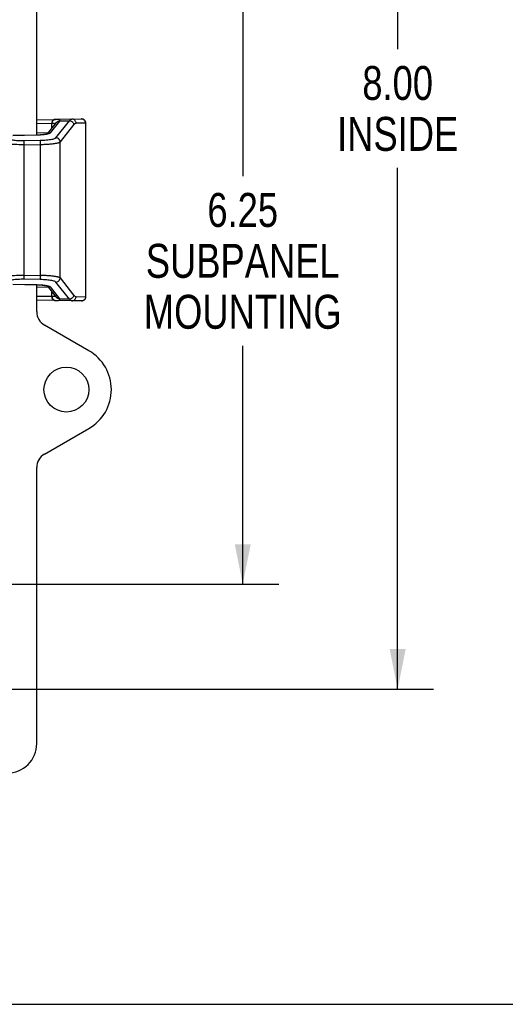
# Model space of a CAD drawing. Header units: inches. Extents: x 0 to 56.7, y 0 to 36.7.
# Tile 18 of 50: x 43 to 47, y 0 to 8.2. Entities that reach past the tile are written whole.
import ezdxf

# ---------------------------------------------------------------- set-up
doc = ezdxf.new("R2010")
doc.units = ezdxf.units.IN
doc.header["$LTSCALE"] = 3.116667
doc.header["$MEASUREMENT"] = 0
doc.layers.get('0').update_dxf_attribs({"linetype": 'CONTINUOUS'})
doc.layers.add('_115323', color=7, linetype='CONTINUOUS')
doc.layers.add('_145643', color=7, linetype='CONTINUOUS')
doc.styles.get("Standard").update_dxf_attribs({"font": 'txt', "width": 0.8})
doc.dimstyles.new('DIMSTYLE_2', dxfattribs={"dimtxt": 0.283333, "dimasz": 0.333333, "dimexe": 0.09, "dimexo": 0.07, "dimgap": 0.0425, "dimtad": 0, "dimtih": 1, "dimtoh": 1, "dimzin": 4, "dimdsep": 46, "dimtxsty": 'Standard', "dimblk": '_FILLED', "dimblk1": '_FILLED', "dimblk2": '_FILLED', "dimcen": 0.09, "dimadec": 0, "dimazin": 0, "dimtfac": 1, "dimtofl": 0, "dimtmove": 0, "dimatfit": 3, "dimldrblk": '_FILLED', "dimfxl": 0, "dimtolj": 1, "dimtzin": 4, "dimarcsym": 0})

# ---------------------------------------------------------------- blocks, each defined once
blk = doc.blocks.new('_FILLED')
at = {"color": 0, "linetype": 'ByBlock'}
blk.add_solid([(0, 0), (-1, 0.2), (-1, -0.2)], dxfattribs=at)
blk = doc.blocks.new('*D8')
at = {"color": 2, "linetype": 'Continuous'}
for p, q in [((41.7505, 9.7571), (45.1132, 9.7571)), ((44.8132, 9.7571), (44.8132, 6.9154)), ((44.8132, 3.5071), (44.8132, 5.4988)), ((41.7505, 3.5071), (45.1132, 3.5071))]:
    blk.add_line(p, q, dxfattribs=at)
at = {"color": 2, "linetype": 'Continuous', "xscale": 0.3333333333, "yscale": 0.3333333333, "zscale": 0.3333333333}
for p, rotation in [((44.8132, 9.7571), 90), ((44.8132, 3.5071), 270)]:
    blk.add_blockref('_FILLED', p, dxfattribs=dict(at, rotation=rotation))
at = {"color": 2, "linetype": 'Continuous', "insert": (44.8132, 6.7738), "char_height": 0.28333, "width": 1.813333, "attachment_point": 2, "line_spacing_factor": 0.9}
blk.add_mtext('6.25\\PSUBPANEL\\PMOUNTING', dxfattribs=at)
blk = doc.blocks.new('*D10')
at = {"color": 2, "linetype": 'Continuous'}
for p, q in [((42.2655, 10.6319), (46.406, 10.6319)), ((46.106, 10.6319), (46.106, 7.9755)), ((46.106, 2.6322), (46.106, 6.9838)), ((42.2655, 2.6322), (46.406, 2.6322))]:
    blk.add_line(p, q, dxfattribs=at)
at = {"color": 2, "linetype": 'Continuous', "xscale": 0.3333333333, "yscale": 0.3333333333, "zscale": 0.3333333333}
for p, rotation in [((46.106, 10.6319), 90), ((46.106, 2.6322), 270)]:
    blk.add_blockref('_FILLED', p, dxfattribs=dict(at, rotation=rotation))
at = {"color": 2, "linetype": 'Continuous', "insert": (46.106, 7.8338), "char_height": 0.28333, "width": 1.36, "attachment_point": 2, "line_spacing_factor": 0.9}
blk.add_mtext('8.00\\PINSIDE', dxfattribs=at)

msp = doc.modelspace()

# ---------------------------------------------------------------- linework, layer by layer
at = {"color": 7, "linetype": 'Continuous'}
msp.add_line((0, 0), (56.6667, 0), dxfattribs=at)
at = {"layer": '_115323', "color": 7, "linetype": 'Continuous'}
for p, q in [((43.0946, 7.3853), (43.2509, 7.3881)), ((43.1836, 7.2667), (43.2587, 7.3614)), ((43.3876, 7.3905), (43.2509, 7.3881)), ((43.3876, 7.3905), (43.4682, 7.3917)), ((43.5038, 7.3567), (43.5038, 7.3567)), ((43.5038, 7.2025), (43.5038, 7.3567)), ((43.0926, 7.2565), (42.8957, 7.2524)), ((43.0951, 7.2565), (43.0926, 7.2565)), ((43.5038, 5.9075), (43.5038, 7.2025)), ((42.8957, 6.0118), (43.0926, 6.0077)), ((43.0926, 6.0077), (43.0965, 6.0076)), ((43.5038, 6.0414), (43.5038, 6.0411)), ((43.2587, 5.9027), (43.1836, 5.9975)), ((43.2475, 5.8762), (43.0946, 5.8789)), ((43.3876, 5.8737), (43.2475, 5.8762)), ((43.3704, 5.8831), (43.367, 5.8871)), ((43.468, 5.8725), (43.3876, 5.8737)), ((43.5038, 5.9075), (43.5038, 5.9075))]:
    msp.add_line(p, q, dxfattribs=at)
at = {"layer": '_115323', "color": 9, "linetype": 'Continuous'}
for p, q in [((43.2216, 7.3531), (43.0946, 7.3508)), ((43.2854, 7.3743), (43.2065, 7.2746)), ((43.2186, 7.353), (43.2186, 7.3108)), ((43.2542, 7.2346), (43.367, 7.377)), ((43.2581, 7.3607), (43.2583, 7.361)), ((43.2864, 7.3757), (43.367, 7.377)), ((43.4024, 7.3425), (43.2896, 7.2001)), ((43.367, 7.377), (43.3676, 7.377)), ((43.3676, 7.377), (43.373, 7.3765)), ((43.5012, 7.3567), (43.4229, 7.3555)), ((43.4714, 7.3913), (43.4659, 7.3917)), ((43.5012, 7.3567), (43.5038, 7.3567)), ((43.5012, 7.3567), (43.5012, 5.9075)), ((43.0926, 7.256), (42.8957, 7.252)), ((43.0926, 7.2565), (43.0926, 7.256)), ((43.0989, 7.2562), (43.0926, 7.256)), ((43.0946, 7.2784), (43.1915, 7.2766)), ((43.1814, 7.2647), (43.1772, 7.2638)), ((43.1853, 7.2656), (43.1814, 7.2647)), ((43.2548, 7.2346), (43.2542, 7.2346)), ((42.9903, 7.1863), (42.9902, 7.1951)), ((42.9903, 7.2112), (43.1231, 7.2135)), ((42.9904, 7.1767), (42.9903, 7.1863)), ((42.9904, 6.0875), (42.9904, 7.1767)), ((43.123, 7.198), (43.1231, 7.189)), ((43.1231, 7.189), (43.1233, 7.179)), ((43.1233, 7.179), (43.1233, 6.0852)), ((43.2896, 6.0641), (43.2896, 7.2001)), ((42.9903, 6.0775), (42.9904, 6.0875)), ((42.9904, 6.0875), (43.1318, 6.085)), ((43.1233, 6.0852), (43.1231, 6.0755)), ((42.8957, 6.0122), (43.0926, 6.0082)), ((42.9901, 6.0612), (42.9902, 6.0685)), ((42.9902, 6.0685), (42.9903, 6.0775)), ((43.1231, 6.0507), (42.9903, 6.053)), ((43.0926, 6.0082), (43.0988, 6.008)), ((43.0926, 6.0082), (43.0926, 6.0077)), ((43.1231, 6.0755), (43.123, 6.0668)), ((43.123, 6.0668), (43.123, 6.0593)), ((43.2542, 6.0296), (43.2548, 6.0296)), ((43.367, 5.8871), (43.2542, 6.0296)), ((43.2896, 6.0641), (43.4024, 5.9217)), ((43.1915, 5.9876), (43.0946, 5.9858)), ((43.1814, 5.9995), (43.1853, 5.9986)), ((43.1862, 5.9962), (43.1822, 5.9997)), ((43.2065, 5.9896), (43.2854, 5.8899)), ((43.2186, 5.9533), (43.2186, 5.9112)), ((43.0946, 5.9134), (43.2216, 5.9111)), ((43.2589, 5.9024), (43.2584, 5.9032)), ((43.367, 5.8871), (43.2864, 5.8885)), ((43.3676, 5.8872), (43.367, 5.8871)), ((43.3732, 5.8877), (43.3676, 5.8872)), ((43.4229, 5.9087), (43.5012, 5.9075)), ((43.5038, 5.9075), (43.5012, 5.9075))]:
    msp.add_line(p, q, dxfattribs=at)
for points in [[(43.2475, 7.388), (43.2429, 7.3875), (43.2385, 7.3862), (43.2345, 7.3842), (43.2307, 7.3814), (43.2273, 7.378), (43.2243, 7.3739), (43.2219, 7.3692), (43.2201, 7.3641), (43.219, 7.3587), (43.2186, 7.353)], [(43.2216, 7.3531), (43.2219, 7.3586), (43.2229, 7.3638), (43.2246, 7.3687), (43.2269, 7.3732), (43.2298, 7.3773), (43.2332, 7.3809), (43.2371, 7.3839), (43.2415, 7.3861)], [(43.2496, 7.3499), (43.2458, 7.3514), (43.2395, 7.3525), (43.2314, 7.3531), (43.2216, 7.3531)], [(43.2415, 7.3861), (43.2461, 7.3876), (43.2509, 7.3881)], [(43.2864, 7.3757), (43.2876, 7.3789), (43.2871, 7.3816), (43.2851, 7.3839), (43.2814, 7.3856), (43.276, 7.3869), (43.2692, 7.3877), (43.2608, 7.3881), (43.2509, 7.3881)], [(43.2583, 7.361), (43.2617, 7.3651), (43.2657, 7.3687), (43.2703, 7.3716), (43.2753, 7.3738), (43.2808, 7.3752), (43.2864, 7.3757)], [(43.2587, 7.3614), (43.2607, 7.3638), (43.2647, 7.3673), (43.2693, 7.3703), (43.2744, 7.3725), (43.2798, 7.3738), (43.2854, 7.3743)], [(43.2864, 7.3757), (43.2863, 7.3754), (43.2861, 7.3752), (43.286, 7.375), (43.2858, 7.3747), (43.2856, 7.3745), (43.2854, 7.3743)], [(43.373, 7.3765), (43.3782, 7.3752), (43.383, 7.3732), (43.3875, 7.3705), (43.3916, 7.3671), (43.3952, 7.363), (43.3982, 7.3584), (43.4004, 7.3534), (43.4019, 7.3481), (43.4024, 7.3425)], [(43.4229, 7.3555), (43.4225, 7.361), (43.4212, 7.3664), (43.4191, 7.3713), (43.4164, 7.3759), (43.4129, 7.3801), (43.4088, 7.3837), (43.404, 7.3866), (43.3988, 7.3888), (43.3933, 7.3901), (43.3876, 7.3905)], [(43.4229, 7.3555), (43.4195, 7.3551), (43.416, 7.354), (43.4126, 7.3522), (43.4092, 7.3496), (43.4058, 7.3464), (43.4024, 7.3425)], [(43.5012, 7.3567), (43.5008, 7.3622), (43.4995, 7.3676), (43.4973, 7.3727), (43.4944, 7.3774), (43.4908, 7.3816), (43.4866, 7.3852), (43.4819, 7.3881), (43.4768, 7.3901), (43.4714, 7.3913)], [(43.1772, 7.2638), (43.1728, 7.263), (43.1681, 7.2622), (43.1632, 7.2614), (43.1581, 7.2607), (43.1528, 7.26), (43.1473, 7.2594), (43.1416, 7.2588), (43.1357, 7.2583), (43.1298, 7.2578), (43.1237, 7.2574), (43.1176, 7.257), (43.1114, 7.2567), (43.1051, 7.2564), (43.0989, 7.2562)], [(43.1231, 7.2135), (43.1367, 7.2139), (43.15, 7.2145), (43.1631, 7.2153), (43.1757, 7.2163), (43.1879, 7.2175), (43.1993, 7.2189), (43.21, 7.2204), (43.2197, 7.2221), (43.2285, 7.224), (43.2362, 7.2259), (43.2426, 7.228), (43.2478, 7.2302), (43.2517, 7.2324), (43.2542, 7.2346)], [(43.2065, 7.2746), (43.2055, 7.2736), (43.2042, 7.2726), (43.2025, 7.2715), (43.2005, 7.2705), (43.1981, 7.2695), (43.1954, 7.2685), (43.1923, 7.2675), (43.189, 7.2665), (43.1853, 7.2656)], [(43.2065, 7.2746), (43.2011, 7.2742), (43.1958, 7.2729), (43.1908, 7.2709), (43.1862, 7.268), (43.1854, 7.2673)], [(43.2896, 7.2001), (43.2891, 7.2054), (43.2877, 7.2106), (43.2857, 7.2154), (43.283, 7.2198), (43.2795, 7.2239), (43.2755, 7.2275), (43.2709, 7.2304), (43.2658, 7.2326), (43.2604, 7.2341), (43.2548, 7.2346)], [(42.9904, 7.1767), (42.9748, 7.1765), (42.9593, 7.1766), (42.9439, 7.1769), (42.929, 7.1773), (42.9146, 7.178), (42.901, 7.1788), (42.8884, 7.1798), (42.8769, 7.181), (42.8666, 7.1822), (42.8575, 7.1836), (42.8494, 7.1852), (42.8427, 7.1868), (42.8376, 7.1883), (42.8336, 7.1899), (42.8304, 7.1917), (42.8286, 7.1937)], [(42.8628, 7.2282), (42.8645, 7.226), (42.8677, 7.2239), (42.8723, 7.2219), (42.8782, 7.22), (42.8854, 7.2182), (42.8938, 7.2166), (42.9033, 7.2152), (42.9138, 7.2139), (42.9251, 7.2129), (42.9372, 7.2121), (42.9499, 7.2115), (42.9631, 7.2112), (42.9765, 7.2111), (42.9903, 7.2112)], [(42.9902, 7.1951), (42.9901, 7.2026), (42.9902, 7.2056), (42.9902, 7.2081), (42.9902, 7.21), (42.9903, 7.2112)], [(42.9904, 7.1767), (43.1318, 7.1791), (43.1403, 7.1794), (43.1488, 7.1796), (43.1572, 7.1799), (43.1656, 7.1803), (43.1738, 7.1807), (43.1819, 7.1812), (43.1899, 7.1817), (43.1977, 7.1823), (43.2053, 7.1829), (43.2127, 7.1836), (43.2199, 7.1843), (43.2268, 7.1851), (43.2335, 7.1859), (43.2399, 7.1867), (43.2459, 7.1876), (43.2517, 7.1885), (43.2571, 7.1895), (43.2622, 7.1904), (43.2668, 7.1914), (43.2711, 7.1925), (43.275, 7.1935), (43.2785, 7.1946), (43.2816, 7.1957), (43.2843, 7.1967), (43.2865, 7.1979), (43.2883, 7.199), (43.2896, 7.2001)], [(43.1231, 7.2135), (43.1231, 7.2124), (43.123, 7.2106), (43.123, 7.2083), (43.123, 7.2054), (43.123, 7.198)], [(42.8286, 6.0705), (42.8309, 6.0728), (42.8352, 6.075), (42.8411, 6.077), (42.8485, 6.0789), (42.8573, 6.0806), (42.8676, 6.0821), (42.8795, 6.0835), (42.893, 6.0848), (42.9084, 6.0858), (42.9248, 6.0867), (42.9412, 6.0873), (42.9578, 6.0876), (42.9742, 6.0877), (42.9904, 6.0875)], [(43.2896, 6.0641), (43.2883, 6.0652), (43.2865, 6.0663), (43.2843, 6.0674), (43.2816, 6.0685), (43.2785, 6.0696), (43.275, 6.0707), (43.2711, 6.0717), (43.2668, 6.0728), (43.2621, 6.0738), (43.2571, 6.0747), (43.2517, 6.0757), (43.2459, 6.0766), (43.2399, 6.0775), (43.2335, 6.0783), (43.2268, 6.0791), (43.2199, 6.0799), (43.2127, 6.0806), (43.2053, 6.0813), (43.1977, 6.0819), (43.1899, 6.0825), (43.1819, 6.083), (43.1738, 6.0835), (43.1656, 6.0839), (43.1572, 6.0843), (43.1488, 6.0846), (43.1403, 6.0848), (43.1318, 6.085)], [(42.9903, 6.053), (42.9765, 6.0531), (42.9631, 6.053), (42.9499, 6.0527), (42.9372, 6.0521), (42.9251, 6.0513), (42.9138, 6.0503), (42.9033, 6.049), (42.8938, 6.0476), (42.8854, 6.046), (42.8782, 6.0442), (42.8723, 6.0423), (42.8677, 6.0403), (42.8645, 6.0382), (42.8628, 6.036)], [(42.9903, 6.053), (42.9902, 6.0541), (42.9902, 6.0559), (42.9902, 6.0583), (42.9901, 6.0612)], [(43.0988, 6.008), (43.1051, 6.0078), (43.1113, 6.0075), (43.1175, 6.0072), (43.1237, 6.0068), (43.1298, 6.0064), (43.1357, 6.0059), (43.1415, 6.0054), (43.1472, 6.0048), (43.1527, 6.0042), (43.158, 6.0035), (43.1631, 6.0028), (43.1681, 6.002), (43.1727, 6.0012), (43.1772, 6.0004), (43.1814, 5.9995)], [(43.123, 6.0593), (43.123, 6.0562), (43.123, 6.0537), (43.1231, 6.0518), (43.1231, 6.0507)], [(43.2542, 6.0296), (43.2517, 6.0318), (43.2479, 6.034), (43.2427, 6.0362), (43.2362, 6.0382), (43.2285, 6.0402), (43.2198, 6.0421), (43.21, 6.0438), (43.1993, 6.0453), (43.1878, 6.0467), (43.1757, 6.0479), (43.163, 6.0489), (43.1499, 6.0497), (43.1367, 6.0503), (43.1231, 6.0507)], [(43.2548, 6.0296), (43.2602, 6.0301), (43.2654, 6.0314), (43.2702, 6.0334), (43.2747, 6.0362), (43.2788, 6.0396), (43.2824, 6.0436), (43.2854, 6.0482), (43.2876, 6.0532), (43.2891, 6.0586), (43.2896, 6.0641)], [(43.1853, 5.9986), (43.189, 5.9977), (43.1923, 5.9967), (43.1954, 5.9957), (43.1981, 5.9947), (43.2005, 5.9937), (43.2025, 5.9927), (43.2042, 5.9916), (43.2055, 5.9906), (43.2065, 5.9896)], [(43.2065, 5.9896), (43.2011, 5.99), (43.1958, 5.9913), (43.1908, 5.9933), (43.1862, 5.9962)], [(43.4024, 5.9217), (43.4019, 5.9163), (43.4006, 5.9112), (43.3985, 5.9064), (43.3958, 5.9019), (43.3923, 5.8978), (43.3883, 5.8943), (43.3837, 5.8913), (43.3786, 5.8891), (43.3732, 5.8877)], [(43.4024, 5.9217), (43.4058, 5.9178), (43.4092, 5.9145), (43.4126, 5.912), (43.416, 5.9102), (43.4195, 5.9091), (43.4229, 5.9087)], [(43.2186, 5.9112), (43.219, 5.9057), (43.22, 5.9005), (43.2216, 5.8956), (43.2239, 5.8911), (43.2267, 5.8869), (43.2301, 5.8833), (43.2339, 5.8804), (43.2382, 5.8781), (43.2428, 5.8767), (43.2475, 5.8762)], [(43.2216, 5.9111), (43.2314, 5.9111), (43.2395, 5.9117), (43.2458, 5.9128), (43.2496, 5.9143)], [(43.2216, 5.9111), (43.2219, 5.9056), (43.2229, 5.9004), (43.2246, 5.8955), (43.2269, 5.891), (43.2298, 5.8869), (43.2332, 5.8833), (43.2371, 5.8803), (43.2415, 5.8781)], [(43.2415, 5.8781), (43.2461, 5.8766), (43.2509, 5.8761)], [(43.2509, 5.8761), (43.2608, 5.8761), (43.2692, 5.8765), (43.2761, 5.8773), (43.2814, 5.8786), (43.2851, 5.8803), (43.2871, 5.8826), (43.2876, 5.8853), (43.2864, 5.8885)], [(43.2854, 5.8899), (43.28, 5.8904), (43.2748, 5.8916), (43.2699, 5.8936), (43.2655, 5.8963), (43.2615, 5.8997), (43.2587, 5.9027)], [(43.2864, 5.8885), (43.281, 5.889), (43.2757, 5.8903), (43.2709, 5.8923), (43.2665, 5.8949), (43.2624, 5.8983), (43.2589, 5.9024)], [(43.2854, 5.8899), (43.2856, 5.8897), (43.2858, 5.8895), (43.286, 5.8892), (43.2861, 5.889), (43.2863, 5.8888), (43.2864, 5.8885)], [(43.3876, 5.8737), (43.3931, 5.8741), (43.3984, 5.8753), (43.4034, 5.8772), (43.4079, 5.8799), (43.4121, 5.8834), (43.4158, 5.8875), (43.4188, 5.8922), (43.421, 5.8974), (43.4224, 5.9029), (43.4229, 5.9087)], [(43.5012, 5.9075), (43.5008, 5.902), (43.4995, 5.8966), (43.4973, 5.8914), (43.4944, 5.8867), (43.4908, 5.8825), (43.4866, 5.879), (43.4819, 5.8761), (43.4768, 5.8741), (43.4714, 5.8729), (43.4659, 5.8725)]]:
    msp.add_lwpolyline(points, dxfattribs=at)
at = {"layer": '_115323', "color": 7, "linetype": 'Continuous'}
for points in [[(43.367, 7.377), (43.3704, 7.3811), (43.3738, 7.3844), (43.3773, 7.387), (43.3807, 7.3889), (43.3841, 7.3901), (43.3876, 7.3905)], [(43.1861, 7.2675), (43.1864, 7.2677), (43.1864, 7.2677), (43.1858, 7.2674), (43.1845, 7.2669), (43.1825, 7.2663), (43.18, 7.2656), (43.1769, 7.2648), (43.1733, 7.264), (43.1692, 7.2632), (43.1645, 7.2624), (43.1594, 7.2616), (43.1538, 7.2608), (43.1478, 7.26), (43.1413, 7.2593), (43.1344, 7.2587), (43.1271, 7.2581), (43.1195, 7.2576), (43.1116, 7.2571), (43.1035, 7.2568), (43.0951, 7.2565)], [(43.0965, 6.0076), (43.1057, 6.0073), (43.1146, 6.0069), (43.1231, 6.0064), (43.1313, 6.0058), (43.1391, 6.0051), (43.1464, 6.0043), (43.1531, 6.0035), (43.1593, 6.0026), (43.165, 6.0017), (43.17, 6.0008), (43.1744, 5.9999), (43.1782, 5.999), (43.1814, 5.9982), (43.1838, 5.9975), (43.1854, 5.9969), (43.1861, 5.9967)], [(43.3876, 5.8737), (43.3841, 5.8741), (43.3807, 5.8753), (43.3773, 5.8772), (43.3738, 5.8798), (43.3704, 5.8831)]]:
    msp.add_lwpolyline(points, dxfattribs=at)
for centre, start, end in [((43.4688, 7.3567), 359.99347, 90.99931), ((43.4688, 5.9075), 269.00154, 0.00109)]:
    msp.add_arc(centre, 0.035, start, end, dxfattribs=at)
at = {"layer": '_145643', "color": 7, "linetype": 'Continuous'}
for p, q in [((43.0946, 7.2565), (43.0946, 11.0855)), ((43.0946, 5.7831), (43.0946, 6.0077)), ((43.5296, 5.4569), (43.16, 5.6703)), ((43.16, 4.5939), (43.5296, 4.8073)), ((43.0946, 2.1786), (43.0946, 4.481))]:
    msp.add_line(p, q, dxfattribs=at)
msp.add_circle((43.3421, 5.1321), 0.1875, dxfattribs=at)
msp.add_arc((43.3421, 5.1321), 0.375, 300, 60, dxfattribs=at)
for centre, major_axis, ratio, start_param, end_param in [((43.2251, 5.7828), (0.1233, -0.0428), 0.995739, -2.808937, -1.761211), ((43.2251, 4.4814), (0.1233, 0.0428), 0.995739, 1.761211, 2.808937), ((42.8437, 2.1805), (-0.1781, 0.1781), 0.992433, 2.359993, 3.923193)]:
    msp.add_ellipse(centre, major_axis=major_axis, ratio=ratio, start_param=start_param, end_param=end_param, dxfattribs=at)

# ---------------------------------------------------------------- dimensions: what is measured, and where the dimension line sits
at = {"color": 2, "linetype": 'Continuous'}
for base, p1, p2, angle, text, picture, middle in [((46.106, 10.6319), (42.1955, 2.6322), (42.1955, 10.6319), 90, '<>\\PINSIDE', '*D10', (46.106, 7.4797)), ((44.8132, 3.5071), (41.6805, 9.7571), (41.6805, 3.5071), 270, '<>\\PSUBPANEL\\PMOUNTING', '*D8', (44.8132, 6.2071))]:
    dim = msp.add_linear_dim(base=base, p1=p1, p2=p2, angle=angle, text=text, dimstyle='DIMSTYLE_2', dxfattribs=at)
    dim.commit()
    dim.dimension.update_dxf_attribs({"geometry": picture, "text_midpoint": middle, "dimtype": 160})

doc.saveas('drawing.dxf')
